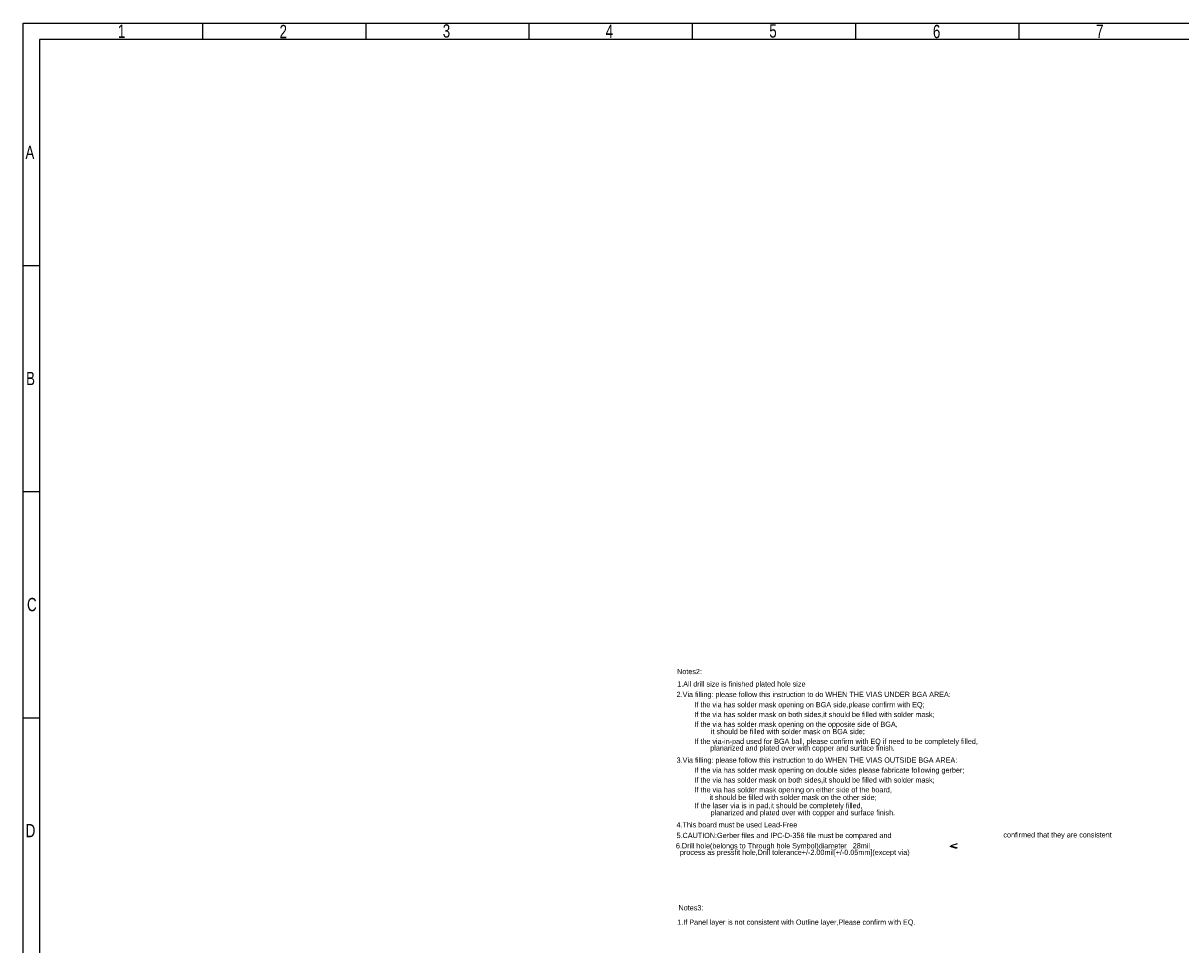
# Model space of a CAD drawing. Extents: x -225 to 585, y -158 to 406.
# Tile 10 of 39: x -225 to 130, y 124 to 406. Entities that reach past the tile are written whole.
import ezdxf

# ---------------------------------------------------------------- set-up
doc = ezdxf.new("R2010")
doc.units = 0
doc.layers.add('BOARD_GEOMETRY_DIMENSION', color=2, linetype='CONTINUOUS')
doc.layers.add('BOARD_GEOMETRY_SILKSCREEN_TOP', color=1, linetype='CONTINUOUS')

msp = doc.modelspace()

# ---------------------------------------------------------------- linework, layer by layer
at = {"layer": 'BOARD_GEOMETRY_DIMENSION'}
msp.add_lwpolyline([(-224.79, -158.115), (-224.79, 405.885142), (585.209904, 405.885142), (585.209904, -158.115)], close=True, dxfattribs=at)
for points in [[(-169.789856, 400.885152), (-169.789856, 405.885142)], [(-119.789956, 400.885152), (-119.789956, 405.885142)], [(-69.790056, 400.885152), (-69.790056, 405.885142)], [(-19.789902, 400.885152), (-19.789902, 405.885142)], [(30.209998, 400.885152), (30.209998, 405.885142)], [(80.210152, 400.885152), (80.210152, 405.885142)], [(-219.79001, 400.885152), (-219.79001, -153.11501)], [(580.209914, 400.885152), (-219.79001, 400.885152)], [(-224.79, 331.6351), (-219.79001, 331.6351)], [(-224.79, 262.385048), (-219.79001, 262.385048)], [(-224.79, 193.134996), (-219.79001, 193.134996)], [(61.069982, 153.070052), (59.069986, 153.67)], [(61.26988, 154.4701), (59.269884, 153.869898), (61.26988, 153.26995)]]:
    msp.add_lwpolyline(points, dxfattribs=at)
at = {"layer": 'BOARD_GEOMETRY_SILKSCREEN_TOP'}
msp.add_lwpolyline([(-224.79, -158.115), (-224.79, 405.885142), (585.209904, 405.885142), (585.209904, -158.115)], close=True, dxfattribs=at)
for points in [[(-169.789856, 400.885152), (-169.789856, 405.885142)], [(-119.789956, 400.885152), (-119.789956, 405.885142)], [(-69.790056, 400.885152), (-69.790056, 405.885142)], [(-19.789902, 400.885152), (-19.789902, 405.885142)], [(30.209998, 400.885152), (30.209998, 405.885142)], [(80.210152, 400.885152), (80.210152, 405.885142)], [(-219.79001, 400.885152), (-219.79001, -153.11501)], [(580.209914, 400.885152), (-219.79001, 400.885152)], [(-224.79, 331.6351), (-219.79001, 331.6351)], [(-224.79, 262.385048), (-219.79001, 262.385048)], [(-224.79, 193.134996), (-219.79001, 193.134996)]]:
    msp.add_lwpolyline(points, dxfattribs=at)

# ---------------------------------------------------------------- texts
at = {"layer": 'BOARD_GEOMETRY_DIMENSION', "width": 0.75}
for s, p in [('1', (-195.790058, 401.385024)), ('2', (-146.259296, 401.284694)), ('3', (-96.272858, 401.467828)), ('4', (-46.390052, 401.385024)), ('5', (3.727196, 401.467828)), ('6', (53.830474, 401.295108)), ('7', (103.810054, 401.385024)), ('A', (-224.089976, 364.26013)), ('B', (-223.890078, 295.010078)), ('C', (-223.596708, 225.760026)), ('D', (-224.00387, 156.509974))]:
    msp.add_text(s, height=4.064, dxfattribs=at).set_placement(p)
at = {"layer": 'BOARD_GEOMETRY_DIMENSION'}
for s, p in [('Notes2:', (-24.51989, 206.479902)), ('1.All drill size is finished plated hole size', (-24.480012, 202.669902)), ('2.Via filling: please follow this instruction to do WHEN THE VIAS UNDER BGA AREA:', (-24.67991, 199.47001)), ('If the via has solder mask opening on BGA side,please confirm with EQ;', (-19.219926, 196.330062)), ('If the via has solder mask on both sides,it should be filled with solder mask;', (-19.219926, 193.330068)), ('If the via has solder mask opening on the opposite side of BGA,', (-19.219926, 190.330074)), ('it should be filled with solder mask on BGA side;', (-14.180058, 188.090048)), ('If the via-in-pad used for BGA ball, please confirm with EQ if need to be completely filled,', (-19.230086, 185.090054)), ('planarized and plated over with copper and surface finish.', (-14.35989, 183.049926)), ('3.Via filling: please follow this instruction to do WHEN THE VIAS OUTSIDE BGA AREA:', (-24.67991, 179.349908)), ('If the via has solder mask opening on double sides please fabricate following gerber;', (-19.21002, 176.269904)), ('If the via has solder mask on both sides,it should be filled with solder mask;', (-19.21002, 173.26991)), ('If the via has solder mask opening on either side of the board,', (-19.180048, 170.269916)), ('If the laser via is in pad,it should be completely filled,', (-19.159982, 165.40988)), ('it should be filled with solder mask on the other side;', (-14.619986, 167.930068)), ('planarized and plated over with copper and surface finish.', (-14.260068, 163.250118)), ('4.This board must be used Lead-Free', (-24.67991, 159.530034)), ('5.CAUTION:Gerber files and IPC-D-356 file must be compared and', (-24.67991, 156.269944)), ('confirmed that they are consistent', (75.419966, 156.45003)), ('6.Drill hole(belongs to Through hole Symbol)diameter   28mil', (-24.886666, 153.106882)), ('  process as pressfit hole,Drill tolerance+/-2.00mil[+/-0.05mm](except via)', (-24.886666, 151.100282)), ('Notes3:', (-24.085042, 134.115048)), ('1.If Panel layer is not consistent with Outline layer,Please confirm with EQ.', (-24.474932, 129.7051))]:
    msp.add_text(s, height=1.6002, dxfattribs=at).set_placement(p)
at = {"layer": 'BOARD_GEOMETRY_SILKSCREEN_TOP', "width": 0.75}
for s, p in [('1', (-195.790058, 401.385024)), ('2', (-146.259296, 401.284694)), ('3', (-96.272858, 401.467828)), ('4', (-46.390052, 401.385024)), ('5', (3.727196, 401.467828)), ('6', (53.830474, 401.295108)), ('7', (103.810054, 401.385024)), ('A', (-224.089976, 364.26013)), ('B', (-223.890078, 295.010078)), ('C', (-223.596708, 225.760026)), ('D', (-224.00387, 156.509974))]:
    msp.add_text(s, height=4.064, dxfattribs=at).set_placement(p)

doc.saveas('drawing.dxf')
